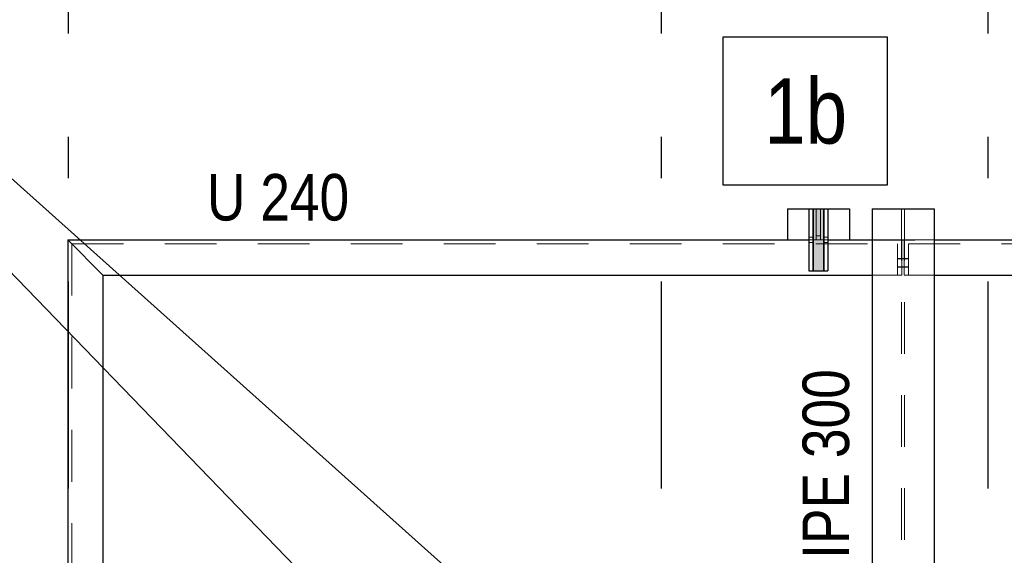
# Model space of a CAD drawing. Header units: millimetres. Extents: x 0 to 91, y -53.4 to 42.
# Tile 144 of 180: x 5.7 to 8.1, y 37.5 to 38.8. Entities that reach past the tile are written whole.
import ezdxf

# ---------------------------------------------------------------- set-up
doc = ezdxf.new("R2010")
doc.units = ezdxf.units.MM
doc.linetypes.add('DASHDOTX2', pattern=[2, 1, -0.5, 0, -0.5])
doc.linetypes.add('HIDDEN', pattern=[0.375, 0.25, -0.125])
for name, color, linetype, lineweight in [('Achsen', 7, 'Continuous', 20), ('Schraffuren', 7, 'Continuous', 20), ('Text', 7, 'Continuous', 20)]:
    doc.layers.add(name, color=color, linetype=linetype, lineweight=lineweight)
doc.styles.add('Arial Narrow', font='ARIALN.TTF')
doc.dimstyles.new('Arch_Strakon_dimstyle', dxfattribs={"dimtxt": 1, "dimasz": 1, "dimexe": 1.25, "dimexo": 0.0625, "dimgap": 1, "dimtad": 0, "dimdec": 5, "dimzin": 12, "dimdsep": 46, "dimtxsty": 'Arial Narrow', "dimblk": 'Arrowhead_Tick', "dimsah": 1, "dimcen": 0, "dimse1": 1, "dimse2": 1, "dimclrd": 6, "dimclrt": 2, "dimazin": 0, "dimtfac": 1, "dimtdec": 4, "dimtmove": 0, "dimatfit": 3, "dimldrblk": 'NONE', "dimfxl": 1, "dimtvp": 1, "dimtolj": 1, "dimtzin": 0, "dimlwd": 13, "dimarcsym": 2})

# ---------------------------------------------------------------- blocks, each defined once
blk = doc.blocks.new('Arrowhead_Tick')
at = {"color": 0, "linetype": 'Continuous', "lineweight": -2}
for p, q in [((0, 20), (0, -10)), ((-1, 0), (0, 0)), ((10, 0), (0, 0))]:
    blk.add_line(p, q, dxfattribs=at)
at = {"color": 2, "linetype": 'Continuous', "lineweight": 35}
blk.add_line((4.42, 4.42), (-4.42, -4.42), dxfattribs=at)
blk = doc.blocks.new('*D11')
at = {"layer": 'Achsen', "color": 6, "linetype": 'Continuous', "lineweight": 13}
for p, q in [((8.35, 38.3647), (8.35, 38.3747)), ((8.35, 38.2797), (8.35, 38.3547)), ((8.35, 38.2697), (8.35, 38.2597))]:
    blk.add_line(p, q, dxfattribs=at)
at = {"layer": 'Defpoints', "color": 0}
for p in [(7.6165, 38.3547), (8.35, 38.3547), (4.8122, 38.2797)]:
    blk.add_point(p, dxfattribs=at)
at = {"layer": 'Achsen', "color": 6, "lineweight": 13, "xscale": 0.01, "yscale": 0.01, "zscale": 0.01}
for p, rotation in [((8.35, 38.3547), 270), ((8.35, 38.2797), 90)]:
    blk.add_blockref('Arrowhead_Tick', p, dxfattribs=dict(at, rotation=rotation))
at = {"layer": 'Achsen', "color": 2, "lineweight": -2, "insert": (8.3, 38.5203), "char_height": 0.1575, "attachment_point": 5, "rotation": 90, "style": 'Arial Narrow'}
blk.add_mtext('\\A1;7{\\A1;\\H.6x;\\S5;}', dxfattribs=at)
blk = doc.blocks.new('_None')

msp = doc.modelspace()

# ---------------------------------------------------------------- hatches: boundary and pattern name
at = {"layer": 'Schraffuren', "lineweight": 13, "true_color": 0x91ffff}
msp.add_hatch(color=131, dxfattribs=at).paths.add_polyline_path([(7.6414942, 38.3546901), (7.6414942, 38.2046901), (7.6164942, 38.2046901), (7.6164942, 38.3546901)])

# ---------------------------------------------------------------- linework, layer by layer
at = {"color": 3, "linetype": 'Continuous', "lineweight": 25}
for p, q in [((7.7964897, 38.7701986), (7.3980397, 38.7701986)), ((7.3980397, 38.7701986), (7.3980397, 38.4126986)), ((7.7964897, 38.4126986), (7.7964897, 38.7701986)), ((7.3980397, 38.4126986), (7.7964897, 38.4126986)), ((7.5539942, 38.3546901), (7.6059942, 38.3546901)), ((7.5539942, 38.3546901), (7.5539942, 38.2796901)), ((7.6059942, 38.3546901), (7.6159942, 38.3546901)), ((7.6059942, 38.3546901), (7.6059942, 38.2046901)), ((7.6159942, 38.3546901), (7.6164942, 38.3546901)), ((7.6159942, 38.3546901), (7.6159942, 38.2046901)), ((7.6414942, 38.3546901), (7.6419942, 38.3546901)), ((7.6419942, 38.3546901), (7.6519942, 38.3546901)), ((7.6419942, 38.3546901), (7.6419942, 38.2046901)), ((7.6519942, 38.3546901), (7.7039942, 38.3546901)), ((7.6519942, 38.3546901), (7.6519942, 38.2046901)), ((7.7039942, 38.3546901), (7.7039942, 38.2796901)), ((7.7587875, 38.3546901), (7.9087875, 38.3546901)), ((7.7587875, 38.3546901), (7.7587875, 36.78984)), ((7.9087879, 38.3546901), (7.9087879, 36.78984)), ((5.8136369, 38.2796901), (7.6059942, 38.2796901)), ((5.8136369, 38.2796901), (5.8136369, 36.4881998)), ((7.6159942, 38.2796901), (7.6164942, 38.2796901)), ((7.6414942, 38.2796901), (7.6419942, 38.2796901)), ((7.6519942, 38.2796901), (7.7587875, 38.2796901)), ((7.9087879, 38.2796901), (9.8542253, 38.2796901)), ((7.6059942, 38.2046901), (7.6159942, 38.2046901)), ((7.6419942, 38.2046901), (7.6519942, 38.2046901)), ((5.8986369, 38.1946901), (7.7587875, 38.1946901)), ((5.8986369, 38.1946901), (5.8986369, 36.3348779)), ((7.9087879, 38.1946901), (9.8542253, 38.1946901))]:
    msp.add_line(p, q, dxfattribs=at)
at = {"color": 6, "linetype": 'HIDDEN', "lineweight": 13, "ltscale": 0.5}
for p, q in [((7.6239942, 38.3546901), (7.6239942, 38.2796901)), ((7.6339942, 38.3546901), (7.6339942, 38.2796901)), ((7.8302375, 38.3546901), (7.8302375, 36.78984)), ((7.8373375, 38.3546901), (7.8373375, 36.78984)), ((7.6059942, 38.2861901), (7.6159942, 38.2861901)), ((7.6059942, 38.2796901), (7.6159942, 38.2796901)), ((7.6059942, 38.2731901), (7.6159942, 38.2731901)), ((7.6164942, 38.2796901), (7.6414942, 38.2796901)), ((7.6239942, 38.2896901), (7.6339942, 38.2896901)), ((7.6419942, 38.2861901), (7.6519942, 38.2861901)), ((7.6419942, 38.2796901), (7.6519942, 38.2796901)), ((7.6419942, 38.2731901), (7.6519942, 38.2731901)), ((7.7587875, 38.2796901), (7.820647, 38.2796901)), ((7.820647, 38.2796901), (7.830647, 38.2796901)), ((7.830647, 38.2796901), (7.830647, 38.1946901)), ((7.8369281, 38.2796901), (7.8469281, 38.2796901)), ((7.8369281, 38.2796901), (7.8369281, 38.1946901)), ((7.8469281, 38.2796901), (7.9087879, 38.2796901)), ((5.8231369, 38.2701901), (7.820647, 38.2701901)), ((5.8231369, 38.2701901), (5.8231369, 36.2734279)), ((7.820647, 38.2701901), (7.820647, 38.1946901)), ((7.8469281, 38.2701901), (7.8469281, 38.1946901)), ((7.8469281, 38.2701901), (9.9206753, 38.2701901)), ((7.820647, 38.23519), (7.8302375, 38.23519)), ((7.820647, 38.2342822), (7.8302375, 38.2342822)), ((7.8302375, 38.23519), (7.8373375, 38.2351901)), ((7.8302375, 38.2342822), (7.8373375, 38.2342822)), ((7.8373375, 38.2351901), (7.8469281, 38.2351901)), ((7.8373375, 38.2342822), (7.8469281, 38.2342822)), ((7.8302375, 38.2151073), (7.820647, 38.2151071)), ((7.820647, 38.21419), (7.830647, 38.2141901)), ((7.8369281, 38.2151074), (7.8302375, 38.2151073)), ((7.830647, 38.2141901), (7.8373375, 38.2141901)), ((7.8469281, 38.2151076), (7.8369281, 38.2151074)), ((7.8373375, 38.2141901), (7.8469281, 38.2141901)), ((7.7587875, 38.1946901), (7.820647, 38.1946901)), ((7.820647, 38.1946901), (7.830647, 38.1946901)), ((7.8369281, 38.1946901), (7.8469281, 38.1946901)), ((7.8469281, 38.1946901), (7.9087879, 38.1946901))]:
    msp.add_line(p, q, dxfattribs=at)
at = {"color": 3, "linetype": 'HIDDEN', "lineweight": 25, "ltscale": 0.5}
msp.add_arc((7.5762244, 37.8701894), 3, 91.6136657, 269.0631409, dxfattribs=at)
at = {"layer": 'Achsen', "color": 5, "linetype": 'Continuous', "lineweight": 18}
for q in [(7.3158979, 36.5041483), (7.5817377, 36.7237551)]:
    msp.add_line((4.0440779, 39.8901707), q, dxfattribs=at)
at = {"layer": 'Achsen', "color": 3, "linetype": 'DASHDOTX2', "lineweight": 25, "ltscale": 0.5}
for p, q in [((5.8141848, 39.278909), (5.8141848, 18.7616666)), ((7.2491848, 39.278909), (7.2491848, 18.7308172)), ((8.0391848, 39.278909), (8.0391848, 18.7308172)), ((4.8121848, 38.2797364), (50.98708, 38.2797364))]:
    msp.add_line(p, q, dxfattribs=at)
at = {"layer": 'Achsen', "color": 3, "linetype": 'Continuous', "lineweight": 25}
msp.add_line((5.8986369, 38.1946901), (5.8136369, 38.2796901), dxfattribs=at)
at = {"layer": 'Text', "color": 3, "linetype": 'Continuous', "lineweight": 25}
for p, q in [((7.6164942, 38.3546901), (7.6414942, 38.3546901)), ((7.6164942, 38.3546901), (7.6164942, 38.2046901)), ((7.6414942, 38.3546901), (7.6414942, 38.2046901)), ((7.6164942, 38.2046901), (7.6414942, 38.2046901))]:
    msp.add_line(p, q, dxfattribs=at)

# ---------------------------------------------------------------- texts
at = {"color": 2, "lineweight": 35, "style": 'Arial Narrow'}
msp.add_text('1b', height=0.1575, dxfattribs=at).set_placement((7.4980397, 38.5126986))
at = {"layer": 'Text', "color": 3, "lineweight": 25, "style": 'Arial Narrow'}
msp.add_text('U 240', height=0.1125, dxfattribs=at).set_placement((6.1502921, 38.326721))
msp.add_text('IPE 300', height=0.1125, rotation=90, dxfattribs=at).set_placement((7.7032737, 37.508601))

# ---------------------------------------------------------------- dimensions: what is measured, and where the dimension line sits
at = {"layer": 'Achsen', "lineweight": -2}
dim = msp.add_linear_dim(base=(8.35, 38.3546901), p1=(4.8121848, 38.2797364), p2=(7.6164942, 38.3546901), angle=90, text='7{\\A1;\\H.6x;\\S5;}', dimstyle='Arch_Strakon_dimstyle', override={"dimscale": 0.01, "dimtxt": 15.75, "dimasz": 1, "dimgap": 5, "dimtad": 0, "dimjust": 0, "dimtih": 0, "dimtoh": 0, "dimdec": 4, "dimdsep": 46, "dimtxsty": 'Arial Narrow', "dimclrd": 6, "dimclrt": 2, "dimtix": 0, "dimtofl": 255, "dimtmove": 2, "dimatfit": 2, "dimfxl": 0, "dimfxlon": 0, "dimtvp": 31.746032, "dimlwd": 13}, dxfattribs=at)
dim.commit()
dim.dimension.update_dxf_attribs({"geometry": '*D11', "text_midpoint": (8.3, 38.520262), "dimtype": 160})

doc.saveas('drawing.dxf')
